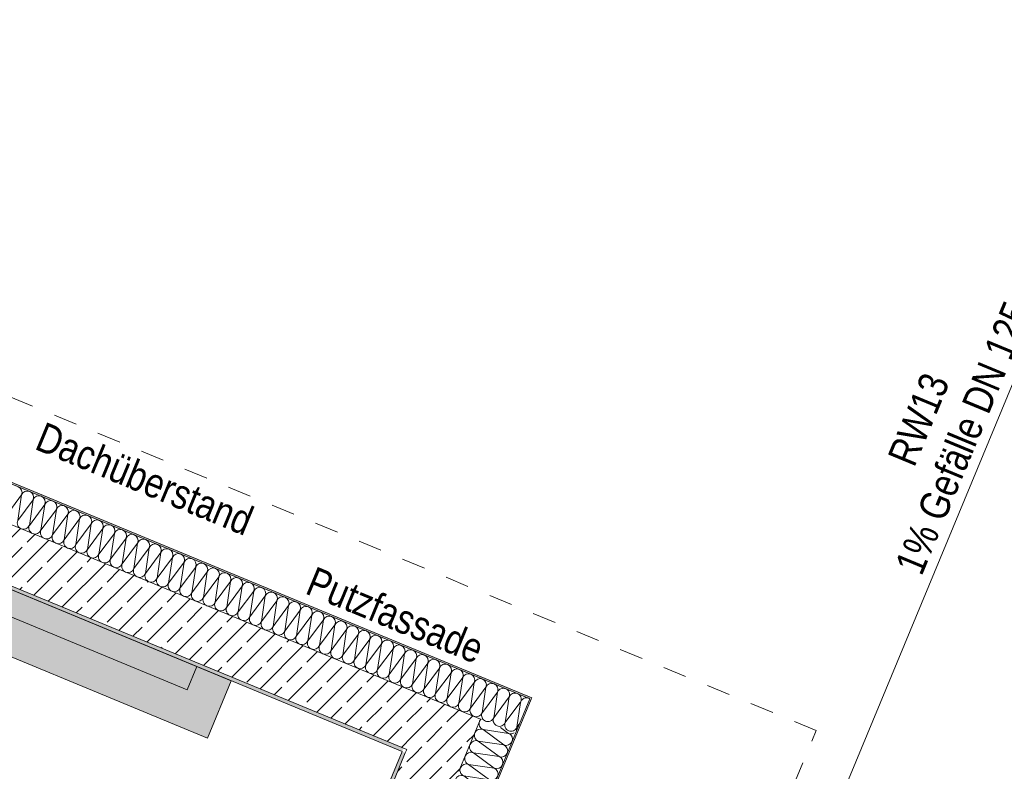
# Model space of a CAD drawing. Header units: metres. Extents: x -80 to 1923, y -189 to 69.
# Tile 69 of 256: x 939.71 to 943.89, y -1.27 to 1.92. Entities that reach past the tile are written whole.
import ezdxf

# ---------------------------------------------------------------- set-up
doc = ezdxf.new("R2010")
doc.units = ezdxf.units.M
doc.header["$MEASUREMENT"] = 0
doc.linetypes.add('Strichlinie_ eng', pattern=[0.115, 0.075, -0.04])
for name, color, linetype in [('10 Fassade', 7, 'Continuous'), ('30 Dach', 7, 'Continuous'), ('70 Entwässerung_Regenwasser', 7, 'Continuous'), ('Neubau_10 Wand außen', 7, 'Continuous'), ('Neubau_30 Dach', 7, 'Continuous'), ('Neubau_50 Möblierung', 7, 'Continuous')]:
    doc.layers.add(name, color=color, linetype=linetype)
doc.styles.add('ERSTELLTER_STIL_2', font='ARIALN.TTF')
pattern_1 = [(45, (929.77, 0.175), (-0.05568466, 0.05568466), [0, -0.0525, 0, -0.07875]), (110, (929.945, 0.175), (0.0740008, 0.0269341), [0, -0.0385, 0, -0.0665])]
pattern_2 = [(45, (929.770002, 0), (-0.01767767, 0.01767767), [0, -0.025])]
pattern_3 = [(45, (929.77, 0), (-0.0848528, 0.0848528), []), (45, (929.72758, 0.04243), (-0.0848528, 0.0848528), [0.09, -0.03])]

# ---------------------------------------------------------------- blocks, each defined once
blk = doc.blocks.new('*X201', base_point=(929.77, 0))
at = {"layer": 'Neubau_10 Wand außen', "color": 8, "linetype": 'Continuous', "lineweight": 9}
for p, q in [((941.8322, -0.9789), (941.7701, -1.0628)), ((941.7793, -1.0008), (941.7701, -1.0628)), ((941.835, -0.9778), (941.8194, -1.0832)), ((941.874, -0.9619), (941.8737, -0.9618)), ((941.7183, -1.047), (941.7208, -1.0424)), ((941.7208, -1.0424), (941.7193, -1.0474)), ((941.7393, -1.0174), (941.7208, -1.0424)), ((941.7236, -1.0239), (941.7208, -1.0424)), ((941.6729, -1.0449), (941.674, -1.047)), ((941.674, -1.047), (941.6773, -1.051)), ((941.6773, -1.051), (941.6814, -1.0543)), ((941.6814, -1.0543), (941.686, -1.0568)), ((941.686, -1.0568), (941.691, -1.0583)), ((941.691, -1.0583), (941.6962, -1.0588)), ((941.6962, -1.0588), (941.7014, -1.0583)), ((941.7014, -1.0583), (941.7064, -1.0568)), ((941.7064, -1.0568), (941.711, -1.0543)), ((941.711, -1.0543), (941.715, -1.051)), ((941.715, -1.051), (941.7183, -1.047)), ((941.7193, -1.0474), (941.7188, -1.0526)), ((941.7188, -1.0526), (941.7193, -1.0578)), ((941.7193, -1.0578), (941.7208, -1.0628)), ((941.7208, -1.0628), (941.7233, -1.0674)), ((941.7233, -1.0674), (941.7266, -1.0714)), ((941.7266, -1.0714), (941.7306, -1.0747)), ((941.7306, -1.0747), (941.7352, -1.0772)), ((941.7352, -1.0772), (941.7402, -1.0787)), ((941.7402, -1.0787), (941.7454, -1.0792)), ((941.7454, -1.0792), (941.7507, -1.0787)), ((941.7507, -1.0787), (941.7557, -1.0772)), ((941.7557, -1.0772), (941.7603, -1.0747)), ((941.7603, -1.0747), (941.7643, -1.0714)), ((941.7643, -1.0714), (941.7676, -1.0674)), ((941.7676, -1.0674), (941.7701, -1.0628)), ((941.7686, -1.0678), (941.7681, -1.073)), ((941.7681, -1.073), (941.7686, -1.0782)), ((941.7701, -1.0628), (941.7686, -1.0678)), ((941.7686, -1.0782), (941.7701, -1.0832)), ((941.7701, -1.0832), (941.7726, -1.0878)), ((941.8169, -1.0878), (941.8194, -1.0832)), ((941.8194, -1.0832), (941.8178, -1.0882)), ((941.8294, -1.0696), (941.8194, -1.0832)), ((941.7726, -1.0878), (941.7759, -1.0918)), ((941.7759, -1.0918), (941.7799, -1.0951)), ((941.7799, -1.0951), (941.7845, -1.0976)), ((941.7845, -1.0976), (941.7895, -1.0991)), ((941.7895, -1.0991), (941.7947, -1.0996)), ((941.7947, -1.0996), (941.7999, -1.0991)), ((941.7999, -1.0991), (941.8049, -1.0976)), ((941.8049, -1.0976), (941.8095, -1.0951)), ((941.8095, -1.0951), (941.8136, -1.0918)), ((941.8136, -1.0918), (941.8169, -1.0878)), ((941.8178, -1.0882), (941.8173, -1.0934)), ((941.8173, -1.0934), (941.8178, -1.0977))]:
    blk.add_line(p, q, dxfattribs=at)
blk = doc.blocks.new('*X202', base_point=(929.77, 0))
at = {"layer": 'Neubau_10 Wand außen', "color": 8, "linetype": 'Continuous', "lineweight": 9}
for p, q in [((941.7272, -0.9012), (941.7262, -0.9007)), ((941.7312, -0.9045), (941.7272, -0.9012)), ((941.7345, -0.9086), (941.7312, -0.9045)), ((941.737, -0.9132), (941.7345, -0.9086)), ((941.7385, -0.9182), (941.737, -0.9132)), ((941.739, -0.9234), (941.7385, -0.9182)), ((941.7514, -0.9192), (941.7468, -0.9216)), ((941.7564, -0.9177), (941.7514, -0.9192)), ((941.7616, -0.9171), (941.7564, -0.9177)), ((941.7668, -0.9177), (941.7616, -0.9171)), ((941.7718, -0.9192), (941.7668, -0.9177)), ((941.7764, -0.9216), (941.7718, -0.9192)), ((941.737, -0.9336), (941.6816, -1.0084)), ((941.737, -0.9336), (941.7236, -1.0239)), ((941.737, -0.9336), (941.7385, -0.9286)), ((941.7395, -0.929), (941.737, -0.9336)), ((941.7385, -0.9286), (941.739, -0.9234)), ((941.7863, -0.954), (941.7393, -1.0174)), ((941.7428, -0.9249), (941.7395, -0.929)), ((941.7468, -0.9216), (941.7428, -0.9249)), ((941.7805, -0.9249), (941.7764, -0.9216)), ((941.7863, -0.954), (941.7793, -1.0008)), ((941.7838, -0.929), (941.7805, -0.9249)), ((941.7863, -0.9336), (941.7838, -0.929)), ((941.7878, -0.9386), (941.7863, -0.9336)), ((941.7863, -0.954), (941.7878, -0.949)), ((941.7887, -0.9494), (941.7863, -0.954)), ((941.7883, -0.9438), (941.7878, -0.9386)), ((941.7878, -0.949), (941.7883, -0.9438)), ((941.792, -0.9454), (941.7887, -0.9494)), ((941.7961, -0.942), (941.792, -0.9454)), ((941.8007, -0.9396), (941.7961, -0.942)), ((941.8057, -0.9381), (941.8007, -0.9396)), ((941.8109, -0.9375), (941.8057, -0.9381)), ((941.8161, -0.9381), (941.8109, -0.9375)), ((941.8211, -0.9396), (941.8161, -0.9381)), ((941.8257, -0.942), (941.8211, -0.9396)), ((941.8298, -0.9454), (941.8257, -0.942)), ((941.8331, -0.9494), (941.8298, -0.9454)), ((941.8355, -0.954), (941.8331, -0.9494)), ((941.8371, -0.959), (941.8355, -0.954)), ((941.8376, -0.9642), (941.8371, -0.959)), ((941.85, -0.96), (941.8454, -0.9625)), ((941.855, -0.9585), (941.85, -0.96)), ((941.8602, -0.958), (941.855, -0.9585)), ((941.8654, -0.9585), (941.8602, -0.958)), ((941.8704, -0.96), (941.8654, -0.9585)), ((941.8737, -0.9618), (941.8704, -0.96)), ((941.8355, -0.9744), (941.8322, -0.9789)), ((941.8355, -0.9744), (941.835, -0.9778)), ((941.8355, -0.9744), (941.8371, -0.9694)), ((941.838, -0.9698), (941.8355, -0.9744)), ((941.8371, -0.9694), (941.8376, -0.9642)), ((941.8413, -0.9658), (941.838, -0.9698)), ((941.8454, -0.9625), (941.8413, -0.9658)), ((941.6699, -1.0365), (941.67, -1.0373)), ((941.67, -1.0373), (941.6715, -1.0424)), ((941.6715, -1.0424), (941.6729, -1.0449))]:
    blk.add_line(p, q, dxfattribs=at)
blk = doc.blocks.new('*X203', base_point=(929.77, 0))
at = {"layer": 'Neubau_10 Wand außen', "color": 8, "linetype": 'Continuous', "lineweight": 9}
for p, q in [((939.7168, -0.0968), (939.6513, -0.1851)), ((939.7168, -0.0968), (939.7006, -0.2056)), ((939.7661, -0.1172), (939.7006, -0.2056)), ((939.7661, -0.1172), (939.7499, -0.226)), ((939.8153, -0.1376), (939.7499, -0.226)), ((939.8153, -0.1376), (939.7991, -0.2464)), ((939.8646, -0.158), (939.7991, -0.2464)), ((939.8646, -0.158), (939.8484, -0.2668)), ((939.9139, -0.1784), (939.8484, -0.2668)), ((939.9139, -0.1784), (939.8977, -0.2872)), ((939.9631, -0.1988), (939.8977, -0.2872)), ((939.9631, -0.1988), (939.947, -0.3076)), ((940.0124, -0.2193), (939.947, -0.3076)), ((940.0124, -0.2193), (939.9962, -0.328)), ((940.0617, -0.2397), (939.9962, -0.328)), ((940.0617, -0.2397), (940.0455, -0.3484)), ((940.111, -0.2601), (940.0455, -0.3484)), ((940.111, -0.2601), (940.0948, -0.3688)), ((940.1602, -0.2805), (940.0948, -0.3688)), ((940.1602, -0.2805), (940.1441, -0.3892)), ((940.2095, -0.3009), (940.1441, -0.3892)), ((940.2095, -0.3009), (940.1933, -0.4096)), ((940.2588, -0.3213), (940.1933, -0.4096)), ((940.2588, -0.3213), (940.2426, -0.4301)), ((940.3081, -0.3417), (940.2426, -0.4301)), ((940.3081, -0.3417), (940.2919, -0.4505)), ((940.3573, -0.3621), (940.2919, -0.4505)), ((940.3573, -0.3621), (940.3412, -0.4709)), ((940.4066, -0.3825), (940.3412, -0.4709)), ((940.4066, -0.3825), (940.3904, -0.4913)), ((940.4559, -0.4029), (940.3904, -0.4913)), ((940.4559, -0.4029), (940.4397, -0.5117)), ((940.5052, -0.4234), (940.4397, -0.5117)), ((940.5052, -0.4234), (940.489, -0.5321)), ((940.5544, -0.4438), (940.489, -0.5321)), ((940.5544, -0.4438), (940.5382, -0.5525)), ((940.6037, -0.4642), (940.5382, -0.5525)), ((940.6037, -0.4642), (940.5875, -0.5729)), ((940.653, -0.4846), (940.5875, -0.5729)), ((940.653, -0.4846), (940.6368, -0.5933)), ((940.7023, -0.505), (940.6368, -0.5933)), ((940.7023, -0.505), (940.6861, -0.6137)), ((940.7515, -0.5254), (940.6861, -0.6137)), ((940.7515, -0.5254), (940.7353, -0.6342)), ((940.8008, -0.5458), (940.7353, -0.6342)), ((940.8008, -0.5458), (940.7846, -0.6546)), ((940.8501, -0.5662), (940.7846, -0.6546)), ((940.8501, -0.5662), (940.8339, -0.675)), ((940.8993, -0.5866), (940.8339, -0.675)), ((940.8993, -0.5866), (940.8832, -0.6954)), ((940.9486, -0.607), (940.8832, -0.6954)), ((940.9486, -0.607), (940.9324, -0.7158)), ((940.9979, -0.6275), (940.9324, -0.7158)), ((940.9979, -0.6275), (940.9817, -0.7362)), ((941.0472, -0.6479), (940.9817, -0.7362)), ((941.0472, -0.6479), (941.031, -0.7566)), ((941.0964, -0.6683), (941.031, -0.7566)), ((941.0964, -0.6683), (941.0803, -0.777)), ((941.1457, -0.6887), (941.0803, -0.777)), ((941.1457, -0.6887), (941.1295, -0.7974)), ((941.195, -0.7091), (941.1295, -0.7974)), ((941.195, -0.7091), (941.1788, -0.8178)), ((941.2443, -0.7295), (941.1788, -0.8178)), ((941.2443, -0.7295), (941.2281, -0.8383)), ((941.2935, -0.7499), (941.2281, -0.8383)), ((941.2935, -0.7499), (941.2774, -0.8587)), ((941.3428, -0.7703), (941.2774, -0.8587)), ((941.3428, -0.7703), (941.3266, -0.8791)), ((941.3921, -0.7907), (941.3266, -0.8791)), ((941.3921, -0.7907), (941.3759, -0.8995)), ((941.4414, -0.8111), (941.3759, -0.8995)), ((941.4414, -0.8111), (941.4252, -0.9199)), ((941.4906, -0.8316), (941.4252, -0.9199)), ((941.4906, -0.8316), (941.4744, -0.9403)), ((941.5399, -0.852), (941.4744, -0.9403)), ((941.5399, -0.852), (941.5237, -0.9607)), ((941.5892, -0.8724), (941.5237, -0.9607)), ((941.5892, -0.8724), (941.573, -0.9811)), ((941.6384, -0.8928), (941.573, -0.9811)), ((941.6384, -0.8928), (941.6223, -1.0015)), ((941.6877, -0.9132), (941.6223, -1.0015)), ((941.6877, -0.9132), (941.6715, -1.0219)), ((941.6816, -1.0084), (941.6715, -1.0219))]:
    blk.add_line(p, q, dxfattribs=at)
for centre, start, end in [((939.6921, -0.0866), 337.5, 67.5), ((939.7414, -0.107), 67.5, 157.5), ((939.7414, -0.107), 337.5, 67.5), ((939.7907, -0.1274), 67.5, 157.5), ((939.7907, -0.1274), 337.5, 67.5), ((939.84, -0.1478), 67.5, 157.5), ((939.84, -0.1478), 337.5, 67.5), ((939.8892, -0.1682), 67.5, 157.5), ((939.8892, -0.1682), 337.5, 67.5), ((939.9385, -0.1886), 67.5, 157.5), ((939.9385, -0.1886), 337.5, 67.5), ((939.7252, -0.2158), 157.5, 247.5), ((939.9878, -0.2091), 67.5, 157.5), ((939.9878, -0.2091), 337.5, 67.5), ((940.0371, -0.2295), 67.5, 157.5), ((940.0371, -0.2295), 337.5, 67.5), ((939.7252, -0.2158), 247.5, 337.5), ((939.7745, -0.2362), 157.5, 247.5), ((939.7745, -0.2362), 247.5, 337.5), ((939.8238, -0.2566), 157.5, 247.5), ((940.0863, -0.2499), 67.5, 157.5), ((940.0863, -0.2499), 337.5, 67.5), ((940.1356, -0.2703), 67.5, 157.5), ((940.1356, -0.2703), 337.5, 67.5), ((939.8238, -0.2566), 247.5, 337.5), ((939.8731, -0.277), 157.5, 247.5), ((939.8731, -0.277), 247.5, 337.5), ((939.9223, -0.2974), 157.5, 247.5), ((940.1849, -0.2907), 67.5, 157.5), ((940.1849, -0.2907), 337.5, 67.5), ((940.2342, -0.3111), 67.5, 157.5), ((940.2342, -0.3111), 337.5, 67.5), ((939.9223, -0.2974), 247.5, 337.5), ((939.9716, -0.3178), 157.5, 247.5), ((939.9716, -0.3178), 247.5, 337.5), ((940.0209, -0.3382), 157.5, 247.5), ((940.2834, -0.3315), 67.5, 157.5), ((940.2834, -0.3315), 337.5, 67.5), ((940.3327, -0.3519), 67.5, 157.5), ((940.3327, -0.3519), 337.5, 67.5), ((940.0209, -0.3382), 247.5, 337.5), ((940.0701, -0.3586), 157.5, 247.5), ((940.0701, -0.3586), 247.5, 337.5), ((940.1194, -0.379), 157.5, 247.5), ((940.382, -0.3723), 67.5, 157.5), ((940.382, -0.3723), 337.5, 67.5), ((940.4312, -0.3927), 67.5, 157.5), ((940.4312, -0.3927), 337.5, 67.5), ((940.1194, -0.379), 247.5, 337.5), ((940.1687, -0.3994), 157.5, 247.5), ((940.1687, -0.3994), 247.5, 337.5), ((940.218, -0.4199), 157.5, 247.5), ((940.4805, -0.4132), 67.5, 157.5), ((940.4805, -0.4132), 337.5, 67.5), ((940.5298, -0.4336), 67.5, 157.5), ((940.5298, -0.4336), 337.5, 67.5), ((940.218, -0.4199), 247.5, 337.5), ((940.2672, -0.4403), 157.5, 247.5), ((940.2672, -0.4403), 247.5, 337.5), ((940.3165, -0.4607), 157.5, 247.5), ((940.5791, -0.454), 67.5, 157.5), ((940.5791, -0.454), 337.5, 67.5), ((940.6283, -0.4744), 67.5, 157.5), ((940.6283, -0.4744), 337.5, 67.5), ((940.3165, -0.4607), 247.5, 337.5), ((940.3658, -0.4811), 157.5, 247.5), ((940.3658, -0.4811), 247.5, 337.5), ((940.4151, -0.5015), 157.5, 247.5), ((940.6776, -0.4948), 67.5, 157.5), ((940.6776, -0.4948), 337.5, 67.5), ((940.7269, -0.5152), 67.5, 157.5), ((940.7269, -0.5152), 337.5, 67.5), ((940.4151, -0.5015), 247.5, 337.5), ((940.4643, -0.5219), 157.5, 247.5), ((940.4643, -0.5219), 247.5, 337.5), ((940.5136, -0.5423), 157.5, 247.5), ((940.7762, -0.5356), 67.5, 157.5), ((940.7762, -0.5356), 337.5, 67.5), ((940.8254, -0.556), 67.5, 157.5), ((940.8254, -0.556), 337.5, 67.5), ((940.5136, -0.5423), 247.5, 337.5), ((940.5629, -0.5627), 157.5, 247.5), ((940.5629, -0.5627), 247.5, 337.5), ((940.6122, -0.5831), 157.5, 247.5), ((940.8747, -0.5764), 67.5, 157.5), ((940.8747, -0.5764), 337.5, 67.5), ((940.924, -0.5968), 67.5, 157.5), ((940.924, -0.5968), 337.5, 67.5), ((940.6122, -0.5831), 247.5, 337.5), ((940.6614, -0.6035), 157.5, 247.5), ((940.6614, -0.6035), 247.5, 337.5), ((940.7107, -0.624), 157.5, 247.5), ((940.9733, -0.6172), 67.5, 157.5), ((940.9733, -0.6172), 337.5, 67.5), ((941.0225, -0.6377), 67.5, 157.5), ((941.0225, -0.6377), 337.5, 67.5), ((940.7107, -0.624), 247.5, 337.5), ((940.76, -0.6444), 157.5, 247.5), ((940.76, -0.6444), 247.5, 337.5), ((940.8093, -0.6648), 157.5, 247.5), ((941.0718, -0.6581), 67.5, 157.5), ((941.0718, -0.6581), 337.5, 67.5), ((941.1211, -0.6785), 67.5, 157.5), ((941.1211, -0.6785), 337.5, 67.5), ((940.8093, -0.6648), 247.5, 337.5), ((940.8585, -0.6852), 157.5, 247.5), ((940.8585, -0.6852), 247.5, 337.5), ((940.9078, -0.7056), 157.5, 247.5), ((941.1703, -0.6989), 67.5, 157.5), ((941.1703, -0.6989), 337.5, 67.5), ((941.2196, -0.7193), 67.5, 157.5), ((941.2196, -0.7193), 337.5, 67.5), ((940.9078, -0.7056), 247.5, 337.5), ((940.9571, -0.726), 157.5, 247.5), ((940.9571, -0.726), 247.5, 337.5), ((941.0063, -0.7464), 157.5, 247.5), ((941.2689, -0.7397), 67.5, 157.5), ((941.2689, -0.7397), 337.5, 67.5), ((941.3182, -0.7601), 67.5, 157.5), ((941.3182, -0.7601), 337.5, 67.5), ((941.0063, -0.7464), 247.5, 337.5), ((941.0556, -0.7668), 157.5, 247.5), ((941.0556, -0.7668), 247.5, 337.5), ((941.1049, -0.7872), 157.5, 247.5), ((941.3674, -0.7805), 67.5, 157.5), ((941.3674, -0.7805), 337.5, 67.5), ((941.4167, -0.8009), 67.5, 157.5), ((941.4167, -0.8009), 337.5, 67.5), ((941.1049, -0.7872), 247.5, 337.5), ((941.1542, -0.8076), 157.5, 247.5), ((941.1542, -0.8076), 247.5, 337.5), ((941.2034, -0.828), 157.5, 247.5), ((941.466, -0.8213), 67.5, 157.5), ((941.466, -0.8213), 337.5, 67.5), ((941.5153, -0.8418), 67.5, 157.5), ((941.5153, -0.8418), 337.5, 67.5), ((941.5645, -0.8622), 67.5, 157.5), ((941.2034, -0.828), 247.5, 337.5), ((941.2527, -0.8485), 157.5, 247.5), ((941.2527, -0.8485), 247.5, 337.5), ((941.302, -0.8689), 157.5, 247.5), ((941.5645, -0.8622), 337.5, 67.5), ((941.6138, -0.8826), 67.5, 157.5), ((941.6138, -0.8826), 337.5, 67.5), ((941.6631, -0.903), 67.5, 157.5), ((941.302, -0.8689), 247.5, 337.5), ((941.3513, -0.8893), 157.5, 247.5), ((941.3513, -0.8893), 247.5, 337.5), ((941.4005, -0.9097), 157.5, 247.5), ((941.6631, -0.903), 337.5, 67.5), ((941.7124, -0.9234), 67.5, 157.5), ((941.7124, -0.9234), 58.6696, 67.5), ((941.4005, -0.9097), 247.5, 337.5), ((941.4498, -0.9301), 157.5, 247.5), ((941.4498, -0.9301), 247.5, 337.5), ((941.4991, -0.9505), 157.5, 247.5), ((941.4991, -0.9505), 247.5, 337.5), ((941.5484, -0.9709), 157.5, 247.5), ((941.5484, -0.9709), 247.5, 337.5), ((941.5976, -0.9913), 157.5, 247.5), ((941.5976, -0.9913), 247.5, 337.5), ((941.6469, -1.0117), 157.5, 247.5), ((941.6469, -1.0117), 247.5, 337.5), ((941.6962, -1.0321), 157.5, 189.6681)]:
    blk.add_arc(centre, 0.0267, start, end, dxfattribs=at)
blk = doc.blocks.new('*X294', base_point=(929.77, 0))
at = {"layer": 'Neubau_10 Wand außen', "color": 8, "linetype": 'Continuous', "lineweight": 9}
for p, q in [((941.7843, -1.1088), (941.75, -1.0833)), ((941.7843, -1.1088), (941.6756, -1.0926)), ((941.7639, -1.158), (941.6756, -1.0926)), ((941.7639, -1.158), (941.6552, -1.1418)), ((941.7435, -1.2073), (941.6552, -1.1418)), ((941.7435, -1.2073), (941.6348, -1.1911)), ((941.7231, -1.2566), (941.6348, -1.1911)), ((941.7231, -1.2566), (941.6144, -1.2404)), ((941.7027, -1.3058), (941.6144, -1.2404)), ((941.7027, -1.3058), (941.5939, -1.2897)), ((941.6823, -1.3551), (941.5939, -1.2897)), ((941.6823, -1.3551), (941.5735, -1.3389)), ((941.6619, -1.4044), (941.5735, -1.3389)), ((941.6619, -1.4044), (941.5531, -1.3882)), ((941.6415, -1.4537), (941.5531, -1.3882)), ((941.6415, -1.4537), (941.5327, -1.4375)), ((941.6211, -1.5029), (941.5327, -1.4375)), ((941.6211, -1.5029), (941.5123, -1.4868)), ((941.6006, -1.5522), (941.5123, -1.4868)), ((941.6006, -1.5522), (941.4919, -1.536)), ((941.5802, -1.6015), (941.4919, -1.536)), ((941.5802, -1.6015), (941.4715, -1.5853)), ((941.5598, -1.6508), (941.4715, -1.5853)), ((941.5598, -1.6508), (941.4511, -1.6346)), ((941.5394, -1.7), (941.4511, -1.6346)), ((941.5394, -1.7), (941.4307, -1.6839)), ((941.519, -1.7493), (941.4307, -1.6839)), ((941.519, -1.7493), (941.4103, -1.7331)), ((941.4986, -1.7986), (941.4103, -1.7331)), ((941.4986, -1.7986), (941.3898, -1.7824)), ((941.4782, -1.8479), (941.3898, -1.7824)), ((941.4782, -1.8479), (941.3694, -1.8317)), ((941.4578, -1.8971), (941.3694, -1.8317)), ((941.4578, -1.8971), (941.349, -1.8809)), ((941.4374, -1.9464), (941.349, -1.8809)), ((941.4374, -1.9464), (941.3286, -1.9302)), ((941.417, -1.9957), (941.3286, -1.9302)), ((941.417, -1.9957), (941.3082, -1.9795)), ((941.3965, -2.0449), (941.3082, -1.9795)), ((941.3965, -2.0449), (941.2878, -2.0288)), ((941.3761, -2.0942), (941.2878, -2.0288)), ((941.3761, -2.0942), (941.2674, -2.078)), ((941.3557, -2.1435), (941.2674, -2.078)), ((941.3557, -2.1435), (941.247, -2.1273)), ((941.3353, -2.1928), (941.247, -2.1273)), ((941.3353, -2.1928), (941.2266, -2.1766)), ((941.3149, -2.242), (941.2266, -2.1766)), ((941.3149, -2.242), (941.2062, -2.2259)), ((941.2945, -2.2913), (941.2062, -2.2259)), ((941.2945, -2.2913), (941.1857, -2.2751)), ((941.2741, -2.3406), (941.1857, -2.2751)), ((941.2741, -2.3406), (941.1653, -2.3244)), ((941.2537, -2.3899), (941.1653, -2.3244)), ((941.2537, -2.3899), (941.1449, -2.3737)), ((941.2333, -2.4391), (941.1449, -2.3737)), ((941.2333, -2.4391), (941.1245, -2.423)), ((941.2129, -2.4884), (941.1245, -2.423)), ((941.2129, -2.4884), (941.1041, -2.4722)), ((941.1924, -2.5377), (941.1041, -2.4722)), ((941.1924, -2.5377), (941.0837, -2.5215)), ((941.172, -2.587), (941.0837, -2.5215)), ((941.172, -2.587), (941.0633, -2.5708)), ((941.1516, -2.6362), (941.0633, -2.5708)), ((941.1516, -2.6362), (941.0429, -2.62)), ((941.1312, -2.6855), (941.0429, -2.62)), ((941.1312, -2.6855), (941.0225, -2.6693)), ((941.1108, -2.7348), (941.0225, -2.6693)), ((941.1108, -2.7348), (941.0021, -2.7186)), ((941.0904, -2.7841), (941.0021, -2.7186)), ((941.0904, -2.7841), (940.9816, -2.7679)), ((941.07, -2.8333), (940.9816, -2.7679)), ((941.07, -2.8333), (940.9612, -2.8171)), ((941.0496, -2.8826), (940.9612, -2.8171)), ((941.0496, -2.8826), (940.9408, -2.8664)), ((941.0292, -2.9319), (940.9408, -2.8664)), ((941.0292, -2.9319), (940.9204, -2.9157)), ((941.0088, -2.9811), (940.9204, -2.9157)), ((941.0088, -2.9811), (940.9, -2.965)), ((940.9884, -3.0304), (940.9, -2.965)), ((940.9884, -3.0304), (940.8796, -3.0142)), ((940.9679, -3.0797), (940.8796, -3.0142)), ((940.9679, -3.0797), (940.8592, -3.0635)), ((940.9475, -3.129), (940.8592, -3.0635)), ((940.9475, -3.129), (940.8388, -3.1128)), ((940.9271, -3.1782), (940.8388, -3.1128)), ((940.9271, -3.1782), (940.8184, -3.1621)), ((940.9067, -3.2275), (940.8184, -3.1621)), ((940.9067, -3.2275), (940.798, -3.2113)), ((940.8863, -3.2768), (940.798, -3.2113)), ((940.8863, -3.2768), (940.7775, -3.2606)), ((940.8659, -3.3261), (940.7775, -3.2606)), ((940.8659, -3.3261), (940.7571, -3.3099)), ((940.8455, -3.3753), (940.7571, -3.3099)), ((940.8455, -3.3753), (940.7367, -3.3592)), ((940.8251, -3.4246), (940.7367, -3.3592)), ((940.8251, -3.4246), (940.7163, -3.4084)), ((940.8047, -3.4739), (940.7163, -3.4084)), ((940.8047, -3.4739), (940.6959, -3.4577)), ((940.7843, -3.5232), (940.6959, -3.4577)), ((940.7843, -3.5232), (940.6755, -3.507)), ((940.7638, -3.5724), (940.6755, -3.507)), ((940.7638, -3.5724), (940.6551, -3.5562)), ((940.7434, -3.6217), (940.6551, -3.5562)), ((940.7434, -3.6217), (940.6347, -3.6055)), ((940.723, -3.671), (940.6347, -3.6055)), ((940.723, -3.671), (940.6143, -3.6548)), ((940.7026, -3.7202), (940.6143, -3.6548)), ((940.7026, -3.7202), (940.5939, -3.7041)), ((940.6822, -3.7695), (940.5939, -3.7041)), ((940.6822, -3.7695), (940.5735, -3.7533)), ((940.6618, -3.8188), (940.5735, -3.7533)), ((940.6618, -3.8188), (940.553, -3.8026)), ((940.6181, -3.8508), (940.553, -3.8026))]:
    blk.add_line(p, q, dxfattribs=at)
for centre, start, end in [((941.6858, -1.0679), 157.5, 247.5), ((941.6858, -1.0679), 134.6155, 157.5), ((941.6654, -1.1172), 157.5, 247.5), ((941.6654, -1.1172), 67.5, 157.5), ((941.7945, -1.0841), 247.5, 299.8292), ((941.7741, -1.1334), 337.5, 67.5), ((941.645, -1.1665), 157.5, 247.5), ((941.645, -1.1665), 67.5, 157.5), ((941.7741, -1.1334), 247.5, 337.5), ((941.7537, -1.1827), 337.5, 67.5), ((941.6246, -1.2158), 157.5, 247.5), ((941.6246, -1.2158), 67.5, 157.5), ((941.7537, -1.1827), 247.5, 337.5), ((941.7333, -1.2319), 337.5, 67.5), ((941.6041, -1.265), 67.5, 157.5), ((941.7333, -1.2319), 247.5, 337.5), ((941.5837, -1.3143), 67.5, 157.5), ((941.6041, -1.265), 157.5, 247.5), ((941.7129, -1.2812), 247.5, 337.5), ((941.7129, -1.2812), 337.5, 67.5), ((941.5633, -1.3636), 67.5, 157.5), ((941.5837, -1.3143), 157.5, 247.5), ((941.6925, -1.3305), 337.5, 67.5), ((941.5633, -1.3636), 157.5, 247.5), ((941.6925, -1.3305), 247.5, 337.5), ((941.6721, -1.3798), 337.5, 67.5), ((941.5429, -1.4128), 157.5, 247.5), ((941.5429, -1.4128), 67.5, 157.5), ((941.6721, -1.3798), 247.5, 337.5), ((941.6517, -1.429), 337.5, 67.5), ((941.5225, -1.4621), 157.5, 247.5), ((941.5225, -1.4621), 67.5, 157.5), ((941.6517, -1.429), 247.5, 337.5), ((941.6313, -1.4783), 337.5, 67.5), ((941.5021, -1.5114), 157.5, 247.5), ((941.5021, -1.5114), 67.5, 157.5), ((941.6313, -1.4783), 247.5, 337.5), ((941.6108, -1.5276), 337.5, 67.5), ((941.4817, -1.5607), 67.5, 157.5), ((941.6108, -1.5276), 247.5, 337.5), ((941.4613, -1.6099), 67.5, 157.5), ((941.4817, -1.5607), 157.5, 247.5), ((941.5904, -1.5768), 247.5, 337.5), ((941.5904, -1.5768), 337.5, 67.5), ((941.4613, -1.6099), 157.5, 247.5), ((941.57, -1.6261), 337.5, 67.5), ((941.4409, -1.6592), 157.5, 247.5), ((941.4409, -1.6592), 67.5, 157.5), ((941.57, -1.6261), 247.5, 337.5), ((941.5496, -1.6754), 337.5, 67.5), ((941.4205, -1.7085), 157.5, 247.5), ((941.4205, -1.7085), 67.5, 157.5), ((941.5496, -1.6754), 247.5, 337.5), ((941.5292, -1.7247), 337.5, 67.5), ((941.4, -1.7578), 157.5, 247.5), ((941.4, -1.7578), 67.5, 157.5), ((941.5292, -1.7247), 247.5, 337.5), ((941.5088, -1.7739), 337.5, 67.5), ((941.3796, -1.807), 157.5, 247.5), ((941.3796, -1.807), 67.5, 157.5), ((941.5088, -1.7739), 247.5, 337.5), ((941.3592, -1.8563), 67.5, 157.5), ((941.4884, -1.8232), 247.5, 337.5), ((941.4884, -1.8232), 337.5, 67.5), ((941.3388, -1.9056), 67.5, 157.5), ((941.3592, -1.8563), 157.5, 247.5), ((941.468, -1.8725), 337.5, 67.5), ((941.3388, -1.9056), 157.5, 247.5), ((941.468, -1.8725), 247.5, 337.5), ((941.4476, -1.9218), 337.5, 67.5), ((941.3184, -1.9549), 157.5, 247.5), ((941.3184, -1.9549), 67.5, 157.5), ((941.4476, -1.9218), 247.5, 337.5), ((941.4272, -1.971), 337.5, 67.5), ((941.298, -2.0041), 157.5, 247.5), ((941.298, -2.0041), 67.5, 157.5), ((941.4272, -1.971), 247.5, 337.5), ((941.4068, -2.0203), 337.5, 67.5), ((941.2776, -2.0534), 157.5, 247.5), ((941.2776, -2.0534), 67.5, 157.5), ((941.4068, -2.0203), 247.5, 337.5), ((941.3863, -2.0696), 337.5, 67.5), ((941.2572, -2.1027), 67.5, 157.5), ((941.3863, -2.0696), 247.5, 337.5), ((941.2368, -2.1519), 67.5, 157.5), ((941.2572, -2.1027), 157.5, 247.5), ((941.3659, -2.1189), 247.5, 337.5), ((941.3659, -2.1189), 337.5, 67.5), ((941.2368, -2.1519), 157.5, 247.5), ((941.3455, -2.1681), 337.5, 67.5), ((941.2164, -2.2012), 157.5, 247.5), ((941.2164, -2.2012), 67.5, 157.5), ((941.3455, -2.1681), 247.5, 337.5), ((941.3251, -2.2174), 337.5, 67.5), ((941.1959, -2.2505), 157.5, 247.5), ((941.1959, -2.2505), 67.5, 157.5), ((941.3251, -2.2174), 247.5, 337.5), ((941.3047, -2.2667), 337.5, 67.5), ((941.1755, -2.2998), 157.5, 247.5), ((941.1755, -2.2998), 67.5, 157.5), ((941.3047, -2.2667), 247.5, 337.5), ((941.2843, -2.316), 337.5, 67.5), ((941.1551, -2.349), 157.5, 247.5), ((941.1551, -2.349), 67.5, 157.5), ((941.2843, -2.316), 247.5, 337.5), ((941.1347, -2.3983), 67.5, 157.5), ((941.2639, -2.3652), 247.5, 337.5), ((941.2639, -2.3652), 337.5, 67.5), ((941.1143, -2.4476), 67.5, 157.5), ((941.1347, -2.3983), 157.5, 247.5), ((941.2435, -2.4145), 337.5, 67.5), ((941.1143, -2.4476), 157.5, 247.5), ((941.2435, -2.4145), 247.5, 337.5), ((941.2231, -2.4638), 337.5, 67.5), ((941.0939, -2.4969), 157.5, 247.5), ((941.0939, -2.4969), 67.5, 157.5), ((941.2231, -2.4638), 247.5, 337.5), ((941.2027, -2.513), 337.5, 67.5), ((941.0735, -2.5461), 157.5, 247.5), ((941.0735, -2.5461), 67.5, 157.5), ((941.2027, -2.513), 247.5, 337.5), ((941.1822, -2.5623), 337.5, 67.5), ((941.0531, -2.5954), 157.5, 247.5), ((941.0531, -2.5954), 67.5, 157.5), ((941.1822, -2.5623), 247.5, 337.5), ((941.1618, -2.6116), 337.5, 67.5), ((941.0327, -2.6447), 67.5, 157.5), ((941.1618, -2.6116), 247.5, 337.5), ((941.0123, -2.694), 67.5, 157.5), ((941.0327, -2.6447), 157.5, 247.5), ((941.1414, -2.6609), 247.5, 337.5), ((941.1414, -2.6609), 337.5, 67.5), ((941.0123, -2.694), 157.5, 247.5), ((941.121, -2.7101), 337.5, 67.5), ((940.9919, -2.7432), 157.5, 247.5), ((940.9919, -2.7432), 67.5, 157.5), ((941.121, -2.7101), 247.5, 337.5), ((941.1006, -2.7594), 337.5, 67.5), ((940.9714, -2.7925), 157.5, 247.5), ((940.9714, -2.7925), 67.5, 157.5), ((941.1006, -2.7594), 247.5, 337.5), ((941.0802, -2.8087), 337.5, 67.5), ((940.951, -2.8418), 157.5, 247.5), ((940.951, -2.8418), 67.5, 157.5), ((941.0802, -2.8087), 247.5, 337.5), ((941.0598, -2.858), 337.5, 67.5), ((940.9306, -2.8911), 157.5, 247.5), ((940.9306, -2.8911), 67.5, 157.5), ((941.0598, -2.858), 247.5, 337.5), ((941.0394, -2.9072), 337.5, 67.5), ((940.9102, -2.9403), 67.5, 157.5), ((941.0394, -2.9072), 247.5, 337.5), ((940.8898, -2.9896), 67.5, 157.5), ((940.9102, -2.9403), 157.5, 247.5), ((941.019, -2.9565), 247.5, 337.5), ((941.019, -2.9565), 337.5, 67.5), ((940.8898, -2.9896), 157.5, 247.5), ((940.9986, -3.0058), 337.5, 67.5), ((940.8694, -3.0389), 157.5, 247.5), ((940.8694, -3.0389), 67.5, 157.5), ((940.9986, -3.0058), 247.5, 337.5), ((940.9781, -3.0551), 337.5, 67.5), ((940.849, -3.0881), 157.5, 247.5), ((940.849, -3.0881), 67.5, 157.5), ((940.9781, -3.0551), 247.5, 337.5), ((940.9577, -3.1043), 337.5, 67.5), ((940.8286, -3.1374), 157.5, 247.5), ((940.8286, -3.1374), 67.5, 157.5), ((940.9577, -3.1043), 247.5, 337.5), ((940.9373, -3.1536), 337.5, 67.5), ((940.8082, -3.1867), 67.5, 157.5), ((940.9373, -3.1536), 247.5, 337.5), ((940.7878, -3.236), 67.5, 157.5), ((940.8082, -3.1867), 157.5, 247.5), ((940.9169, -3.2029), 247.5, 337.5), ((940.9169, -3.2029), 337.5, 67.5), ((940.7673, -3.2852), 67.5, 157.5), ((940.7878, -3.236), 157.5, 247.5), ((940.8965, -3.2522), 337.5, 67.5), ((940.7673, -3.2852), 157.5, 247.5), ((940.8965, -3.2522), 247.5, 337.5), ((940.8761, -3.3014), 337.5, 67.5), ((940.7469, -3.3345), 157.5, 247.5), ((940.7469, -3.3345), 67.5, 157.5), ((940.8761, -3.3014), 247.5, 337.5), ((940.8557, -3.3507), 337.5, 67.5), ((940.7265, -3.3838), 157.5, 247.5), ((940.7265, -3.3838), 67.5, 157.5), ((940.8557, -3.3507), 247.5, 337.5), ((940.8353, -3.4), 337.5, 67.5), ((940.7061, -3.4331), 157.5, 247.5), ((940.7061, -3.4331), 67.5, 157.5), ((940.8353, -3.4), 247.5, 337.5), ((940.8149, -3.4492), 337.5, 67.5), ((940.6857, -3.4823), 67.5, 157.5), ((940.8149, -3.4492), 247.5, 337.5), ((940.6653, -3.5316), 67.5, 157.5), ((940.6857, -3.4823), 157.5, 247.5), ((940.7945, -3.4985), 247.5, 337.5), ((940.7945, -3.4985), 337.5, 67.5), ((940.6653, -3.5316), 157.5, 247.5), ((940.774, -3.5478), 337.5, 67.5), ((940.6449, -3.5809), 157.5, 247.5), ((940.6449, -3.5809), 67.5, 157.5), ((940.774, -3.5478), 247.5, 337.5), ((940.7536, -3.5971), 337.5, 67.5), ((940.6245, -3.6302), 157.5, 247.5), ((940.6245, -3.6302), 67.5, 157.5), ((940.7536, -3.5971), 247.5, 337.5), ((940.7332, -3.6463), 337.5, 67.5), ((940.6041, -3.6794), 157.5, 247.5), ((940.6041, -3.6794), 67.5, 157.5), ((940.7332, -3.6463), 247.5, 337.5), ((940.7128, -3.6956), 337.5, 67.5), ((940.5837, -3.7287), 157.5, 247.5), ((940.5837, -3.7287), 67.5, 157.5), ((940.7128, -3.6956), 247.5, 337.5), ((940.5632, -3.778), 67.5, 157.5), ((940.6924, -3.7449), 247.5, 337.5), ((940.6924, -3.7449), 337.5, 67.5), ((940.5428, -3.8273), 67.5, 142.2), ((940.5632, -3.778), 157.5, 247.5), ((940.672, -3.7942), 337.5, 67.5), ((940.672, -3.7942), 247.5, 337.5), ((940.6516, -3.8434), 337.5, 67.5), ((940.6516, -3.8434), 290.0975, 337.5)]:
    blk.add_arc(centre, 0.0267, start, end, dxfattribs=at)

msp = doc.modelspace()

# ---------------------------------------------------------------- hatches: boundary and pattern name
at = {"layer": 'Neubau_10 Wand außen', "linetype": 'Continuous', "lineweight": 0, "true_color": 0x000000}
h = msp.add_hatch(dxfattribs=at)
h.set_pattern_fill('Mörtel_0001', color=18, style=0, pattern_type=2)
h.set_pattern_definition(pattern_1)
h.paths.add_polyline_path([(937.1966, 0.976), (941.8742, -0.9616), (941.8768, -0.9551), (937.1992, 0.9824)])
h = msp.add_hatch(dxfattribs=at)
h.set_pattern_fill('Beton_Stahlbeton_0001', color=18, style=0, pattern_type=2)
h.set_pattern_definition(pattern_3)
h.paths.add_polyline_path([(936.8384, 0.6914), (941.3515, -1.178), (941.4434, -0.9563), (936.9609, 0.9004), (936.919, 0.8859)])
h = msp.add_hatch(dxfattribs=at)
h.set_pattern_fill('Gips_0001', color=18, style=0, pattern_type=2)
h.set_pattern_definition(pattern_2)
h.paths.add_polyline_path([(936.6109, 0.7694), (941.3319, -1.1862), (941.3377, -1.1723), (936.6185, 0.7825), (936.616, 0.7816)])
h = msp.add_hatch(dxfattribs=at)
h.set_pattern_fill('Beton_Stahlbeton_0001', color=18, style=0, pattern_type=2)
h.set_pattern_definition(pattern_3)
h.paths.add_polyline_path([(941.3515, -1.178), (941.6651, -1.0481), (941.4434, -0.9563)])
h = msp.add_hatch(dxfattribs=at)
h.set_pattern_fill('Mörtel_0001', color=18, style=0, pattern_type=2)
h.set_pattern_definition(pattern_1)
h.paths.add_polyline_path([(941.8742, -0.9616), (941.8833, -0.9578), (941.8768, -0.9551)])
h = msp.add_hatch(dxfattribs=at)
h.set_pattern_fill('Mörtel_0001', color=18, style=0, pattern_type=2)
h.set_pattern_definition(pattern_1)
h.paths.add_polyline_path([(941.8742, -0.9616), (941.8806, -0.9642), (941.8833, -0.9578)])
h = msp.add_hatch(dxfattribs=at)
h.set_pattern_fill('Mörtel_0001', color=18, style=0, pattern_type=2)
h.set_pattern_definition(pattern_1)
h.paths.add_polyline_path([(941.8742, -0.9616), (940.6687, -3.8718), (940.6752, -3.8745), (941.8806, -0.9642)])
h = msp.add_hatch(dxfattribs=at)
h.set_pattern_fill('Beton_Stahlbeton_0001', color=18, style=0, pattern_type=2)
h.set_pattern_definition(pattern_3)
h.paths.add_polyline_path([(941.3515, -1.178), (941.5733, -1.2699), (941.6651, -1.0481)])
h = msp.add_hatch(dxfattribs=at)
h.set_pattern_fill('Gips_0001', color=18, style=0, pattern_type=2)
h.set_pattern_definition(pattern_2)
h.paths.add_polyline_path([(940.2853, -3.713), (940.2992, -3.7187), (941.3458, -1.1919), (941.3319, -1.1862)])
h = msp.add_hatch(dxfattribs=at)
h.set_pattern_fill('Beton_Stahlbeton_0001', color=18, style=0, pattern_type=2)
h.set_pattern_definition(pattern_3)
h.paths.add_polyline_path([(940.2992, -3.7187), (940.3176, -3.7264), (940.3823, -3.7531), (940.5209, -3.8105), (941.5733, -1.2699), (941.3515, -1.178)])
h = msp.add_hatch(dxfattribs=at)
h.set_pattern_fill('Gips_0001', color=18, style=0, pattern_type=2)
h.set_pattern_definition(pattern_2)
h.paths.add_polyline_path([(941.3319, -1.1862), (941.3515, -1.178), (941.3377, -1.1723)])
h = msp.add_hatch(dxfattribs=at)
h.set_pattern_fill('Gips_0001', color=18, style=0, pattern_type=2)
h.set_pattern_definition(pattern_2)
h.paths.add_polyline_path([(941.3319, -1.1862), (941.3458, -1.1919), (941.3515, -1.178)])
at = {"layer": 'Neubau_50 Möblierung', "linetype": 'Continuous', "lineweight": 0, "true_color": 0xffffff}
for points in [[(940.6067, -0.8857), (940.5058, -1.1295), (936.6128, 0.4831), (936.7137, 0.7268)], [(940.4608, -0.8253), (940.4199, -0.9239), (936.8189, 0.5678), (936.8597, 0.6663)]]:
    msp.add_hatch(color=7, dxfattribs=at).paths.add_polyline_path(points)

# ---------------------------------------------------------------- linework, layer by layer
at = {"layer": '70 Entwässerung_Regenwasser', "color": 140, "linetype": 'Continuous', "lineweight": 18, "true_color": 0x00a8ff}
msp.add_line((938.8151, -11.9562), (945.1966, 3.45), dxfattribs=at)
at = {"layer": 'Neubau_10 Wand außen', "color": 7, "linetype": 'Continuous', "lineweight": 13}
for p, q in [((941.7263, -0.9003), (937.1966, 0.976)), ((941.4434, -0.9563), (937.0041, 0.8825)), ((936.8384, 0.6914), (941.3515, -1.178)), ((941.8742, -0.9616), (941.7263, -0.9003)), ((941.6651, -1.0481), (941.4434, -0.9563)), ((941.8129, -1.1094), (941.8742, -0.9616)), ((941.8129, -1.1094), (941.8742, -0.9616)), ((941.5733, -1.2699), (941.6651, -1.0481)), ((941.5733, -1.2699), (941.6651, -1.0481)), ((940.6687, -3.8718), (941.8129, -1.1094)), ((941.3458, -1.1919), (940.2992, -3.7187)), ((941.3458, -1.1919), (941.3515, -1.178)), ((941.3458, -1.1919), (941.3515, -1.178))]:
    msp.add_line(p, q, dxfattribs=at)
at = {"layer": 'Neubau_10 Wand außen', "color": 7, "linetype": 'Continuous', "lineweight": 13, "flags": 128}
for points in [[(941.8833, -0.9578), (937.1992, 0.9824)], [(936.6109, 0.7694), (941.3319, -1.1862)], [(941.8833, -0.9578), (941.8806, -0.9642)], [(940.6752, -3.8745), (941.8806, -0.9642)], [(941.3319, -1.1862), (940.2853, -3.713)]]:
    msp.add_lwpolyline(points, dxfattribs=at)
at = {"layer": 'Neubau_30 Dach', "color": 7, "linetype": 'Strichlinie_ eng', "lineweight": 9}
for p, q in [((943.0898, -1.0971), (926.8785, 5.6179)), ((938.9385, -11.1193), (943.0898, -1.0971))]:
    msp.add_line(p, q, dxfattribs=at)
at = {"layer": 'Neubau_50 Möblierung', "color": 7, "linetype": 'Continuous', "lineweight": 9, "flags": 128}
for points in [[(940.6067, -0.8857), (940.5058, -1.1295), (936.6128, 0.4831), (936.7137, 0.7268)], [(940.4608, -0.8253), (940.4199, -0.9239), (936.8189, 0.5678), (936.8597, 0.6663)]]:
    msp.add_lwpolyline(points, close=True, dxfattribs=at)

# ---------------------------------------------------------------- block references
at = {"layer": 'Neubau_10 Wand außen', "color": 7, "lineweight": 9}
for name in ['*X203', '*X202', '*X201', '*X294']:
    msp.add_blockref(name, (929.77, 0), dxfattribs=at)

# ---------------------------------------------------------------- texts
at = {"layer": '10 Fassade', "color": 7, "linetype": 'Continuous', "lineweight": 9, "insert": (940.9149, -0.5151), "char_height": 0.125, "attachment_point": 7, "rotation": 337.5, "style": 'ERSTELLTER_STIL_2'}
msp.add_mtext('\\A1;{\\pql;\\fArial Narrow|b0|i0|c0|p0;\\W1.000000;Putz\\fArial Narrow|b0|i0|c0|p0;\\W1.000000;fassade}', dxfattribs=at)
at = {"layer": '30 Dach', "color": 7, "linetype": 'Continuous', "lineweight": 9, "insert": (939.7665, 0.0982), "char_height": 0.125, "attachment_point": 7, "rotation": 337.5, "style": 'ERSTELLTER_STIL_2'}
msp.add_mtext('\\A1;{\\pql;\\fArial Narrow|b0|i0|c0|p0;\\W1.000000;Dachüberstand}', dxfattribs=at)
at = {"layer": '70 Entwässerung_Regenwasser', "color": 140, "linetype": 'Continuous', "lineweight": 18, "true_color": 0x00a8ff, "insert": (943.4663, 0.2479), "char_height": 0.125, "attachment_point": 2, "rotation": 67.5, "line_spacing_factor": 0.984615, "style": 'ERSTELLTER_STIL_2'}
msp.add_mtext('\\A1;{\\pqc;\\pt0.40625;\\fArial Narrow|b0|i0|c0|p0;\\W1.000000;RW13\\P\\pqc;\\fArial Narrow|b0|i0|c0|p0;\\W1.000000;1% Gefälle DN 1\\fArial Narrow|b0|i0|c0|p0;\\W1.000000;25}', dxfattribs=at)

doc.saveas('drawing.dxf')
